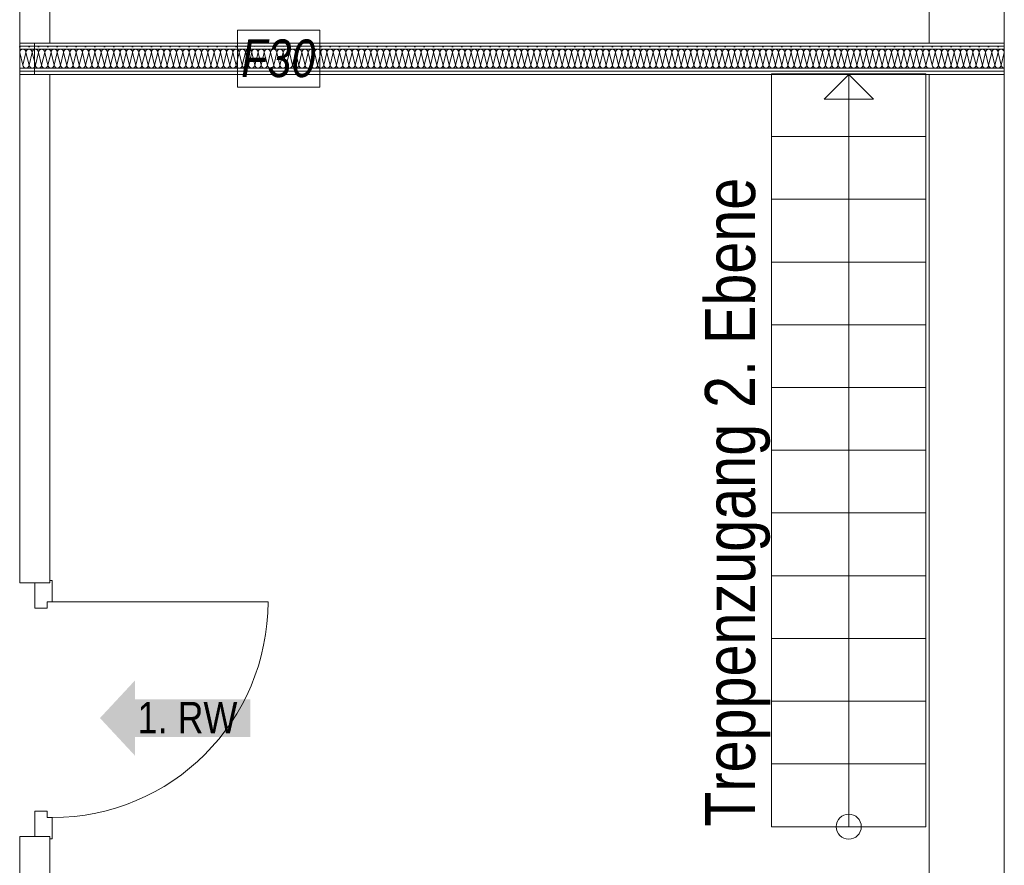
# Model space of a CAD drawing. Header units: metres. Extents: x -89 to 754, y -195 to 69.
# Tile 178 of 256: x 17.89 to 21.81, y 8.74 to 12.11. Entities that reach past the tile are written whole.
import ezdxf

# ---------------------------------------------------------------- set-up
doc = ezdxf.new("R2010")
doc.units = ezdxf.units.M
doc.header["$MEASUREMENT"] = 0
for name, color, linetype in [('00 Schraffuren', 7, 'Continuous'), ('10 Wand außen', 7, 'Continuous'), ('95 Ausführungsplanung Beschriftung', 7, 'Continuous'), ('97 Brandschutz', 7, 'Continuous'), ('Neubau_00 Schraffuren', 7, 'Continuous'), ('Neubau_10 Wand außen', 7, 'Continuous')]:
    doc.layers.add(name, color=color, linetype=linetype)
doc.styles.add('ERSTELLTER_STIL_3', font='ARIALN.TTF')
doc.styles.add('ERSTELLTER_STIL_6', font='ARIALN.TTF')
pattern_1 = [(0, (0, 0), (0, 0.0375), [0, -0.0375])]

# ---------------------------------------------------------------- blocks, each defined once
blk = doc.blocks.new('Blockrahmentür 1-Fl 27_7')
at = {"layer": '10 Wand außen', "color": 7, "linetype": 'Continuous', "lineweight": 13}
for p, q in [((0.43, 0.06), (0.43, 0.92)), ((-0.43, 0.06), (-0.515, 0.06)), ((-0.515, 0.06), (-0.515, 0.05)), ((-0.515, 0.05), (-0.505, 0.05)), ((-0.505, 0.05), (-0.505, -0.01)), ((-0.43, 0.04), (-0.43, 0.06)), ((-0.405, 0.04), (-0.43, 0.04)), ((-0.405, -0.01), (-0.405, 0.04)), ((0.405, -0.01), (0.405, 0.04)), ((0.405, 0.04), (0.43, 0.04)), ((0.43, 0.04), (0.43, 0.06)), ((0.43, 0.06), (0.515, 0.06)), ((0.515, 0.05), (0.505, 0.05)), ((0.505, 0.05), (0.505, -0.01)), ((0.515, 0.06), (0.515, 0.05)), ((-0.505, -0.01), (-0.405, -0.01)), ((0.505, -0.01), (0.405, -0.01))]:
    blk.add_line(p, q, dxfattribs=at)
at = {"layer": '10 Wand außen', "color": 7, "linetype": 'Continuous', "lineweight": 9}
for p, q in [((-0.505, 0), (-0.505, 0.05)), ((0.505, 0), (0.505, 0.05)), ((-0.505, -0.07), (-0.505, 0)), ((-0.505, -0.07), (-0.505, 0)), ((0.505, -0.07), (0.505, 0)), ((0.505, -0.07), (0.505, 0))]:
    blk.add_line(p, q, dxfattribs=at)
blk.add_arc((0.43, 0.06), 0.86, 90, 180, dxfattribs=at)
blk = doc.blocks.new('*X175')
at = {"layer": 'Neubau_10 Wand außen', "color": 8, "linetype": 'Continuous', "lineweight": 9}
for p, q in [((21.5125, 11.9771), (21.5125, 11.9771)), ((21.525, 11.9271), (21.5125, 11.9771)), ((21.525, 11.9271), (21.5375, 11.9771)), ((21.55, 11.9271), (21.5375, 11.9771)), ((21.55, 11.9271), (21.5625, 11.9771)), ((21.575, 11.9271), (21.5625, 11.9771)), ((21.575, 11.9271), (21.5875, 11.9771)), ((21.6, 11.9271), (21.5875, 11.9771)), ((21.6, 11.9271), (21.6125, 11.9771)), ((21.625, 11.9271), (21.6125, 11.9771)), ((21.625, 11.9271), (21.6375, 11.9771)), ((21.65, 11.9271), (21.6375, 11.9771)), ((21.65, 11.9271), (21.6625, 11.9771)), ((21.675, 11.9271), (21.6625, 11.9771)), ((21.675, 11.9271), (21.6875, 11.9771)), ((21.7, 11.9271), (21.6875, 11.9771)), ((21.7, 11.9271), (21.7125, 11.9771)), ((21.725, 11.9271), (21.7125, 11.9771)), ((21.725, 11.9271), (21.7375, 11.9771)), ((21.75, 11.9271), (21.7375, 11.9771)), ((21.75, 11.9271), (21.7625, 11.9771)), ((21.775, 11.9271), (21.7625, 11.9771)), ((21.775, 11.9271), (21.7875, 11.9771)), ((21.8, 11.9271), (21.7875, 11.9771)), ((21.8, 11.9271), (21.8125, 11.9771))]:
    blk.add_line(p, q, dxfattribs=at)
for centre, start, end in [((21.525, 11.9771), 90, 180), ((21.5125, 12.0021), 269.9261, 270), ((21.5, 11.9771), 0, 2.9113), ((21.525, 11.9771), 0, 90), ((21.55, 11.9771), 90, 180), ((21.55, 11.9771), 0, 90), ((21.575, 11.9771), 90, 180), ((21.575, 11.9771), 0, 90), ((21.6, 11.9771), 90, 180), ((21.6, 11.9771), 0, 90), ((21.625, 11.9771), 90, 180), ((21.625, 11.9771), 0, 90), ((21.65, 11.9771), 90, 180), ((21.65, 11.9771), 0, 90), ((21.675, 11.9771), 90, 180), ((21.675, 11.9771), 0, 90), ((21.7, 11.9771), 90, 180), ((21.7, 11.9771), 0, 90), ((21.725, 11.9771), 90, 180), ((21.725, 11.9771), 0, 90), ((21.75, 11.9771), 90, 180), ((21.75, 11.9771), 0, 90), ((21.775, 11.9771), 90, 180), ((21.775, 11.9771), 0, 90), ((21.8, 11.9771), 90, 180), ((21.8, 11.9771), 2.9113, 90), ((21.8125, 12.0021), 269.9261, 270), ((21.5125, 11.9271), 269.9261, 270), ((21.5375, 11.9271), 180, 270), ((21.5375, 11.9271), 270, 0), ((21.5625, 11.9271), 180, 270), ((21.5625, 11.9271), 270, 0), ((21.5875, 11.9271), 180, 270), ((21.5875, 11.9271), 270, 0), ((21.6125, 11.9271), 180, 270), ((21.6125, 11.9271), 270, 0), ((21.6375, 11.9271), 180, 270), ((21.6375, 11.9271), 270, 0), ((21.6625, 11.9271), 180, 270), ((21.6625, 11.9271), 270, 0), ((21.6875, 11.9271), 180, 270), ((21.6875, 11.9271), 270, 0), ((21.7125, 11.9271), 180, 270), ((21.7125, 11.9271), 270, 0), ((21.7375, 11.9271), 180, 270), ((21.7375, 11.9271), 270, 0), ((21.7625, 11.9271), 180, 270), ((21.7625, 11.9271), 270, 0), ((21.7875, 11.9271), 180, 270), ((21.7875, 11.9271), 270, 0), ((21.8125, 11.9271), 180, 269.9261)]:
    blk.add_arc(centre, 0.0125, start, end, dxfattribs=at)
blk = doc.blocks.new('*X176')
at = {"layer": 'Neubau_10 Wand außen', "color": 8, "linetype": 'Continuous', "lineweight": 9}
for p, q in [((17.8875, 11.9771), (17.8875, 11.9771)), ((17.9, 11.9271), (17.8875, 11.9771)), ((17.9, 11.9271), (17.9125, 11.9771)), ((17.925, 11.9271), (17.9125, 11.9771)), ((17.925, 11.9271), (17.9375, 11.9771)), ((17.95, 11.9271), (17.9375, 11.9771)), ((17.95, 11.9271), (17.9625, 11.9771)), ((17.975, 11.9271), (17.9625, 11.9771)), ((17.975, 11.9271), (17.9875, 11.9771)), ((18, 11.9271), (17.9875, 11.9771)), ((18, 11.9271), (18.0075, 11.9571))]:
    blk.add_line(p, q, dxfattribs=at)
for centre, start, end in [((17.9, 11.9771), 90, 180), ((17.8875, 12.0021), 269.9261, 270), ((17.875, 11.9771), 0, 2.9113), ((17.9, 11.9771), 0, 90), ((17.925, 11.9771), 90, 180), ((17.925, 11.9771), 0, 90), ((17.95, 11.9771), 90, 180), ((17.95, 11.9771), 0, 90), ((17.975, 11.9771), 90, 180), ((17.975, 11.9771), 0, 90), ((18, 11.9771), 90, 180), ((18, 11.9771), 53.2225, 90), ((17.8875, 11.9271), 269.9261, 270), ((17.9125, 11.9271), 180, 270), ((17.9125, 11.9271), 270, 0), ((17.9375, 11.9271), 180, 270), ((17.9375, 11.9271), 270, 0), ((17.9625, 11.9271), 180, 270), ((17.9625, 11.9271), 270, 0), ((17.9875, 11.9271), 180, 270), ((17.9875, 11.9271), 270, 0), ((18.0125, 11.9271), 180, 246.3411)]:
    blk.add_arc(centre, 0.0125, start, end, dxfattribs=at)
blk = doc.blocks.new('*X177')
at = {"layer": 'Neubau_10 Wand außen', "color": 8, "linetype": 'Continuous', "lineweight": 9}
for p, q in [((17.95, 11.9271), (17.9625, 11.9771)), ((17.975, 11.9271), (17.9625, 11.9771)), ((17.975, 11.9271), (17.9875, 11.9771)), ((18, 11.9271), (17.9875, 11.9771)), ((18, 11.9271), (18.0125, 11.9771)), ((18.025, 11.9271), (18.0125, 11.9771)), ((18.025, 11.9271), (18.0375, 11.9771)), ((18.05, 11.9271), (18.0375, 11.9771)), ((18.05, 11.9271), (18.0625, 11.9771)), ((18.075, 11.9271), (18.0625, 11.9771)), ((18.075, 11.9271), (18.0875, 11.9771)), ((18.1, 11.9271), (18.0875, 11.9771)), ((18.1, 11.9271), (18.1125, 11.9771)), ((18.125, 11.9271), (18.1125, 11.9771)), ((18.125, 11.9271), (18.1375, 11.9771)), ((18.15, 11.9271), (18.1375, 11.9771)), ((18.15, 11.9271), (18.1625, 11.9771)), ((18.175, 11.9271), (18.1625, 11.9771)), ((18.175, 11.9271), (18.1875, 11.9771)), ((18.2, 11.9271), (18.1875, 11.9771)), ((18.2, 11.9271), (18.2125, 11.9771)), ((18.225, 11.9271), (18.2125, 11.9771)), ((18.225, 11.9271), (18.2375, 11.9771)), ((18.25, 11.9271), (18.2375, 11.9771)), ((18.25, 11.9271), (18.2625, 11.9771)), ((18.275, 11.9271), (18.2625, 11.9771)), ((18.275, 11.9271), (18.2875, 11.9771)), ((18.3, 11.9271), (18.2875, 11.9771)), ((18.3, 11.9271), (18.3125, 11.9771)), ((18.325, 11.9271), (18.3125, 11.9771)), ((18.325, 11.9271), (18.3375, 11.9771)), ((18.35, 11.9271), (18.3375, 11.9771)), ((18.35, 11.9271), (18.3625, 11.9771)), ((18.375, 11.9271), (18.3625, 11.9771)), ((18.375, 11.9271), (18.3875, 11.9771)), ((18.4, 11.9271), (18.3875, 11.9771)), ((18.4, 11.9271), (18.4125, 11.9771)), ((18.425, 11.9271), (18.4125, 11.9771)), ((18.425, 11.9271), (18.4375, 11.9771)), ((18.45, 11.9271), (18.4375, 11.9771)), ((18.45, 11.9271), (18.4625, 11.9771)), ((18.475, 11.9271), (18.4625, 11.9771)), ((18.475, 11.9271), (18.4875, 11.9771)), ((18.5, 11.9271), (18.4875, 11.9771)), ((18.5, 11.9271), (18.5125, 11.9771)), ((18.525, 11.9271), (18.5125, 11.9771)), ((18.525, 11.9271), (18.5375, 11.9771)), ((18.55, 11.9271), (18.5375, 11.9771)), ((18.55, 11.9271), (18.5625, 11.9771)), ((18.575, 11.9271), (18.5625, 11.9771)), ((18.575, 11.9271), (18.5875, 11.9771)), ((18.6, 11.9271), (18.5875, 11.9771)), ((18.6, 11.9271), (18.6125, 11.9771)), ((18.625, 11.9271), (18.6125, 11.9771)), ((18.625, 11.9271), (18.6375, 11.9771)), ((18.65, 11.9271), (18.6375, 11.9771)), ((18.65, 11.9271), (18.6625, 11.9771)), ((18.675, 11.9271), (18.6625, 11.9771)), ((18.675, 11.9271), (18.6875, 11.9771)), ((18.7, 11.9271), (18.6875, 11.9771)), ((18.7, 11.9271), (18.7125, 11.9771)), ((18.725, 11.9271), (18.7125, 11.9771)), ((18.725, 11.9271), (18.7375, 11.9771)), ((18.75, 11.9271), (18.7375, 11.9771)), ((18.75, 11.9271), (18.7625, 11.9771)), ((18.775, 11.9271), (18.7625, 11.9771)), ((18.775, 11.9271), (18.7875, 11.9771)), ((18.8, 11.9271), (18.7875, 11.9771)), ((18.8, 11.9271), (18.8125, 11.9771)), ((18.825, 11.9271), (18.8125, 11.9771)), ((18.825, 11.9271), (18.8375, 11.9771)), ((18.85, 11.9271), (18.8375, 11.9771)), ((18.85, 11.9271), (18.8625, 11.9771)), ((18.875, 11.9271), (18.8625, 11.9771)), ((18.875, 11.9271), (18.8875, 11.9771)), ((18.9, 11.9271), (18.8875, 11.9771)), ((18.9, 11.9271), (18.9125, 11.9771)), ((18.925, 11.9271), (18.9125, 11.9771)), ((18.925, 11.9271), (18.9375, 11.9771)), ((18.95, 11.9271), (18.9375, 11.9771)), ((18.95, 11.9271), (18.9625, 11.9771)), ((18.975, 11.9271), (18.9625, 11.9771)), ((18.975, 11.9271), (18.9875, 11.9771)), ((19, 11.9271), (18.9875, 11.9771)), ((19, 11.9271), (19.0125, 11.9771)), ((19.025, 11.9271), (19.0125, 11.9771)), ((19.025, 11.9271), (19.0375, 11.9771)), ((19.05, 11.9271), (19.0375, 11.9771)), ((19.05, 11.9271), (19.0625, 11.9771)), ((19.075, 11.9271), (19.0625, 11.9771)), ((19.075, 11.9271), (19.0875, 11.9771)), ((19.1, 11.9271), (19.0875, 11.9771)), ((19.1, 11.9271), (19.1125, 11.9771)), ((19.125, 11.9271), (19.1125, 11.9771)), ((19.125, 11.9271), (19.1375, 11.9771)), ((19.15, 11.9271), (19.1375, 11.9771)), ((19.15, 11.9271), (19.1625, 11.9771)), ((19.175, 11.9271), (19.1625, 11.9771)), ((19.175, 11.9271), (19.1875, 11.9771)), ((19.2, 11.9271), (19.1875, 11.9771)), ((19.2, 11.9271), (19.2125, 11.9771)), ((19.225, 11.9271), (19.2125, 11.9771)), ((19.225, 11.9271), (19.2375, 11.9771)), ((19.25, 11.9271), (19.2375, 11.9771)), ((19.25, 11.9271), (19.2625, 11.9771)), ((19.275, 11.9271), (19.2625, 11.9771)), ((19.275, 11.9271), (19.2875, 11.9771)), ((19.3, 11.9271), (19.2875, 11.9771)), ((19.3, 11.9271), (19.3125, 11.9771)), ((19.325, 11.9271), (19.3125, 11.9771)), ((19.325, 11.9271), (19.3375, 11.9771)), ((19.35, 11.9271), (19.3375, 11.9771)), ((19.35, 11.9271), (19.3625, 11.9771)), ((19.375, 11.9271), (19.3625, 11.9771)), ((19.375, 11.9271), (19.3875, 11.9771)), ((19.4, 11.9271), (19.3875, 11.9771)), ((19.4, 11.9271), (19.4125, 11.9771)), ((19.425, 11.9271), (19.4125, 11.9771)), ((19.425, 11.9271), (19.4375, 11.9771)), ((19.45, 11.9271), (19.4375, 11.9771)), ((19.45, 11.9271), (19.4625, 11.9771)), ((19.475, 11.9271), (19.4625, 11.9771)), ((19.475, 11.9271), (19.4875, 11.9771)), ((19.5, 11.9271), (19.4875, 11.9771)), ((19.5, 11.9271), (19.5125, 11.9771)), ((19.525, 11.9271), (19.5125, 11.9771)), ((19.525, 11.9271), (19.5375, 11.9771)), ((19.55, 11.9271), (19.5375, 11.9771)), ((19.55, 11.9271), (19.5625, 11.9771)), ((19.575, 11.9271), (19.5625, 11.9771)), ((19.575, 11.9271), (19.5875, 11.9771)), ((19.6, 11.9271), (19.5875, 11.9771)), ((19.6, 11.9271), (19.6125, 11.9771)), ((19.625, 11.9271), (19.6125, 11.9771)), ((19.625, 11.9271), (19.6375, 11.9771)), ((19.65, 11.9271), (19.6375, 11.9771)), ((19.65, 11.9271), (19.6625, 11.9771)), ((19.675, 11.9271), (19.6625, 11.9771)), ((19.675, 11.9271), (19.6875, 11.9771)), ((19.7, 11.9271), (19.6875, 11.9771)), ((19.7, 11.9271), (19.7125, 11.9771)), ((19.725, 11.9271), (19.7125, 11.9771)), ((19.725, 11.9271), (19.7375, 11.9771)), ((19.75, 11.9271), (19.7375, 11.9771)), ((19.75, 11.9271), (19.7625, 11.9771)), ((19.775, 11.9271), (19.7625, 11.9771)), ((19.775, 11.9271), (19.7875, 11.9771)), ((19.8, 11.9271), (19.7875, 11.9771)), ((19.8, 11.9271), (19.8125, 11.9771)), ((19.825, 11.9271), (19.8125, 11.9771)), ((19.825, 11.9271), (19.8375, 11.9771)), ((19.85, 11.9271), (19.8375, 11.9771)), ((19.85, 11.9271), (19.8625, 11.9771)), ((19.875, 11.9271), (19.8625, 11.9771)), ((19.875, 11.9271), (19.8875, 11.9771)), ((19.9, 11.9271), (19.8875, 11.9771)), ((19.9, 11.9271), (19.9125, 11.9771)), ((19.925, 11.9271), (19.9125, 11.9771)), ((19.925, 11.9271), (19.9375, 11.9771)), ((19.95, 11.9271), (19.9375, 11.9771)), ((19.95, 11.9271), (19.9625, 11.9771)), ((19.975, 11.9271), (19.9625, 11.9771)), ((19.975, 11.9271), (19.9875, 11.9771)), ((20, 11.9271), (19.9875, 11.9771)), ((20, 11.9271), (20.0125, 11.9771)), ((20.025, 11.9271), (20.0125, 11.9771)), ((20.025, 11.9271), (20.0375, 11.9771)), ((20.05, 11.9271), (20.0375, 11.9771)), ((20.05, 11.9271), (20.0625, 11.9771)), ((20.075, 11.9271), (20.0625, 11.9771)), ((20.075, 11.9271), (20.0875, 11.9771)), ((20.1, 11.9271), (20.0875, 11.9771)), ((20.1, 11.9271), (20.1125, 11.9771)), ((20.125, 11.9271), (20.1125, 11.9771)), ((20.125, 11.9271), (20.1375, 11.9771)), ((20.15, 11.9271), (20.1375, 11.9771)), ((20.15, 11.9271), (20.1625, 11.9771)), ((20.175, 11.9271), (20.1625, 11.9771)), ((20.175, 11.9271), (20.1875, 11.9771)), ((20.2, 11.9271), (20.1875, 11.9771)), ((20.2, 11.9271), (20.2125, 11.9771)), ((20.225, 11.9271), (20.2125, 11.9771)), ((20.225, 11.9271), (20.2375, 11.9771)), ((20.25, 11.9271), (20.2375, 11.9771)), ((20.25, 11.9271), (20.2625, 11.9771)), ((20.275, 11.9271), (20.2625, 11.9771)), ((20.275, 11.9271), (20.2875, 11.9771)), ((20.3, 11.9271), (20.2875, 11.9771)), ((20.3, 11.9271), (20.3125, 11.9771)), ((20.325, 11.9271), (20.3125, 11.9771)), ((20.325, 11.9271), (20.3375, 11.9771)), ((20.35, 11.9271), (20.3375, 11.9771)), ((20.35, 11.9271), (20.3625, 11.9771)), ((20.375, 11.9271), (20.3625, 11.9771)), ((20.375, 11.9271), (20.3875, 11.9771)), ((20.4, 11.9271), (20.3875, 11.9771)), ((20.4, 11.9271), (20.4125, 11.9771)), ((20.425, 11.9271), (20.4125, 11.9771)), ((20.425, 11.9271), (20.4375, 11.9771)), ((20.45, 11.9271), (20.4375, 11.9771)), ((20.45, 11.9271), (20.4625, 11.9771)), ((20.475, 11.9271), (20.4625, 11.9771)), ((20.475, 11.9271), (20.4875, 11.9771)), ((20.5, 11.9271), (20.4875, 11.9771)), ((20.5, 11.9271), (20.5125, 11.9771)), ((20.525, 11.9271), (20.5125, 11.9771)), ((20.525, 11.9271), (20.5375, 11.9771)), ((20.55, 11.9271), (20.5375, 11.9771)), ((20.55, 11.9271), (20.5625, 11.9771)), ((20.575, 11.9271), (20.5625, 11.9771)), ((20.575, 11.9271), (20.5875, 11.9771)), ((20.6, 11.9271), (20.5875, 11.9771)), ((20.6, 11.9271), (20.6125, 11.9771)), ((20.625, 11.9271), (20.6125, 11.9771)), ((20.625, 11.9271), (20.6375, 11.9771)), ((20.65, 11.9271), (20.6375, 11.9771)), ((20.65, 11.9271), (20.6625, 11.9771)), ((20.675, 11.9271), (20.6625, 11.9771)), ((20.675, 11.9271), (20.6875, 11.9771)), ((20.7, 11.9271), (20.6875, 11.9771)), ((20.7, 11.9271), (20.7125, 11.9771)), ((20.725, 11.9271), (20.7125, 11.9771)), ((20.725, 11.9271), (20.7375, 11.9771)), ((20.75, 11.9271), (20.7375, 11.9771)), ((20.75, 11.9271), (20.7625, 11.9771)), ((20.775, 11.9271), (20.7625, 11.9771)), ((20.775, 11.9271), (20.7875, 11.9771)), ((20.8, 11.9271), (20.7875, 11.9771)), ((20.8, 11.9271), (20.8125, 11.9771)), ((20.825, 11.9271), (20.8125, 11.9771)), ((20.825, 11.9271), (20.8375, 11.9771)), ((20.85, 11.9271), (20.8375, 11.9771)), ((20.85, 11.9271), (20.8625, 11.9771)), ((20.875, 11.9271), (20.8625, 11.9771)), ((20.875, 11.9271), (20.8875, 11.9771)), ((20.9, 11.9271), (20.8875, 11.9771)), ((20.9, 11.9271), (20.9125, 11.9771)), ((20.925, 11.9271), (20.9125, 11.9771)), ((20.925, 11.9271), (20.9375, 11.9771)), ((20.95, 11.9271), (20.9375, 11.9771)), ((20.95, 11.9271), (20.9625, 11.9771)), ((20.975, 11.9271), (20.9625, 11.9771)), ((20.975, 11.9271), (20.9875, 11.9771)), ((21, 11.9271), (20.9875, 11.9771)), ((21, 11.9271), (21.0125, 11.9771)), ((21.025, 11.9271), (21.0125, 11.9771)), ((21.025, 11.9271), (21.0375, 11.9771)), ((21.05, 11.9271), (21.0375, 11.9771)), ((21.05, 11.9271), (21.0625, 11.9771)), ((21.075, 11.9271), (21.0625, 11.9771)), ((21.075, 11.9271), (21.0875, 11.9771)), ((21.1, 11.9271), (21.0875, 11.9771)), ((21.1, 11.9271), (21.1125, 11.9771)), ((21.125, 11.9271), (21.1125, 11.9771)), ((21.125, 11.9271), (21.1375, 11.9771)), ((21.15, 11.9271), (21.1375, 11.9771)), ((21.15, 11.9271), (21.1625, 11.9771)), ((21.175, 11.9271), (21.1625, 11.9771)), ((21.175, 11.9271), (21.1875, 11.9771)), ((21.2, 11.9271), (21.1875, 11.9771)), ((21.2, 11.9271), (21.2125, 11.9771)), ((21.225, 11.9271), (21.2125, 11.9771)), ((21.225, 11.9271), (21.2375, 11.9771)), ((21.25, 11.9271), (21.2375, 11.9771)), ((21.25, 11.9271), (21.2625, 11.9771)), ((21.275, 11.9271), (21.2625, 11.9771)), ((21.275, 11.9271), (21.2875, 11.9771)), ((21.3, 11.9271), (21.2875, 11.9771)), ((21.3, 11.9271), (21.3125, 11.9771)), ((21.325, 11.9271), (21.3125, 11.9771)), ((21.325, 11.9271), (21.3375, 11.9771)), ((21.35, 11.9271), (21.3375, 11.9771)), ((21.35, 11.9271), (21.3625, 11.9771)), ((21.375, 11.9271), (21.3625, 11.9771)), ((21.375, 11.9271), (21.3875, 11.9771)), ((21.4, 11.9271), (21.3875, 11.9771)), ((21.4, 11.9271), (21.4125, 11.9771)), ((21.425, 11.9271), (21.4125, 11.9771)), ((21.425, 11.9271), (21.4375, 11.9771)), ((21.45, 11.9271), (21.4375, 11.9771)), ((21.45, 11.9271), (21.4625, 11.9771)), ((21.475, 11.9271), (21.4625, 11.9771)), ((21.475, 11.9271), (21.4875, 11.9771)), ((21.5, 11.9271), (21.4875, 11.9771)), ((21.5, 11.9271), (21.5125, 11.9771)), ((17.95, 11.9271), (17.9468, 11.9398))]:
    blk.add_line(p, q, dxfattribs=at)
for centre, start, end in [((17.95, 11.9771), 90, 104.6881), ((17.95, 11.9771), 0, 90), ((17.975, 11.9771), 90, 180), ((17.975, 11.9771), 0, 90), ((18, 11.9771), 90, 180), ((18, 11.9771), 0, 90), ((18.025, 11.9771), 90, 180), ((18.025, 11.9771), 0, 90), ((18.05, 11.9771), 90, 180), ((18.05, 11.9771), 0, 90), ((18.075, 11.9771), 90, 180), ((18.075, 11.9771), 0, 90), ((18.1, 11.9771), 90, 180), ((18.1, 11.9771), 0, 90), ((18.125, 11.9771), 90, 180), ((18.125, 11.9771), 0, 90), ((18.15, 11.9771), 90, 180), ((18.15, 11.9771), 0, 90), ((18.175, 11.9771), 90, 180), ((18.175, 11.9771), 0, 90), ((18.2, 11.9771), 90, 180), ((18.2, 11.9771), 0, 90), ((18.225, 11.9771), 90, 180), ((18.225, 11.9771), 0, 90), ((18.25, 11.9771), 90, 180), ((18.25, 11.9771), 0, 90), ((18.275, 11.9771), 90, 180), ((18.275, 11.9771), 0, 90), ((18.3, 11.9771), 90, 180), ((18.3, 11.9771), 0, 90), ((18.325, 11.9771), 90, 180), ((18.325, 11.9771), 0, 90), ((18.35, 11.9771), 90, 180), ((18.35, 11.9771), 0, 90), ((18.375, 11.9771), 90, 180), ((18.375, 11.9771), 0, 90), ((18.4, 11.9771), 90, 180), ((18.4, 11.9771), 0, 90), ((18.425, 11.9771), 90, 180), ((18.425, 11.9771), 0, 90), ((18.45, 11.9771), 90, 180), ((18.45, 11.9771), 0, 90), ((18.475, 11.9771), 90, 180), ((18.475, 11.9771), 0, 90), ((18.5, 11.9771), 90, 180), ((18.5, 11.9771), 0, 90), ((18.525, 11.9771), 90, 180), ((18.525, 11.9771), 0, 90), ((18.55, 11.9771), 90, 180), ((18.55, 11.9771), 0, 90), ((18.575, 11.9771), 90, 180), ((18.575, 11.9771), 0, 90), ((18.6, 11.9771), 90, 180), ((18.6, 11.9771), 0, 90), ((18.625, 11.9771), 90, 180), ((18.625, 11.9771), 0, 90), ((18.65, 11.9771), 90, 180), ((18.65, 11.9771), 0, 90), ((18.675, 11.9771), 90, 180), ((18.675, 11.9771), 0, 90), ((18.7, 11.9771), 90, 180), ((18.7, 11.9771), 0, 90), ((18.725, 11.9771), 90, 180), ((18.725, 11.9771), 0, 90), ((18.75, 11.9771), 90, 180), ((18.75, 11.9771), 0, 90), ((18.775, 11.9771), 90, 180), ((18.775, 11.9771), 0, 90), ((18.8, 11.9771), 90, 180), ((18.8, 11.9771), 0, 90), ((18.825, 11.9771), 90, 180), ((18.825, 11.9771), 0, 90), ((18.85, 11.9771), 90, 180), ((18.85, 11.9771), 0, 90), ((18.875, 11.9771), 90, 180), ((18.875, 11.9771), 0, 90), ((18.9, 11.9771), 90, 180), ((18.9, 11.9771), 0, 90), ((18.925, 11.9771), 90, 180), ((18.925, 11.9771), 0, 90), ((18.95, 11.9771), 90, 180), ((18.95, 11.9771), 0, 90), ((18.975, 11.9771), 90, 180), ((18.975, 11.9771), 0, 90), ((19, 11.9771), 90, 180), ((19, 11.9771), 0, 90), ((19.025, 11.9771), 90, 180), ((19.025, 11.9771), 0, 90), ((19.05, 11.9771), 90, 180), ((19.05, 11.9771), 0, 90), ((19.075, 11.9771), 90, 180), ((19.075, 11.9771), 0, 90), ((19.1, 11.9771), 90, 180), ((19.1, 11.9771), 0, 90), ((19.125, 11.9771), 90, 180), ((19.125, 11.9771), 0, 90), ((19.15, 11.9771), 90, 180), ((19.15, 11.9771), 0, 90), ((19.175, 11.9771), 90, 180), ((19.175, 11.9771), 0, 90), ((19.2, 11.9771), 90, 180), ((19.2, 11.9771), 0, 90), ((19.225, 11.9771), 90, 180), ((19.225, 11.9771), 0, 90), ((19.25, 11.9771), 90, 180), ((19.25, 11.9771), 0, 90), ((19.275, 11.9771), 90, 180), ((19.275, 11.9771), 0, 90), ((19.3, 11.9771), 90, 180), ((19.3, 11.9771), 0, 90), ((19.325, 11.9771), 90, 180), ((19.325, 11.9771), 0, 90), ((19.35, 11.9771), 90, 180), ((19.35, 11.9771), 0, 90), ((19.375, 11.9771), 90, 180), ((19.375, 11.9771), 0, 90), ((19.4, 11.9771), 90, 180), ((19.4, 11.9771), 0, 90), ((19.425, 11.9771), 90, 180), ((19.425, 11.9771), 0, 90), ((19.45, 11.9771), 90, 180), ((19.45, 11.9771), 0, 90), ((19.475, 11.9771), 90, 180), ((19.475, 11.9771), 0, 90), ((19.5, 11.9771), 90, 180), ((19.5, 11.9771), 0, 90), ((19.525, 11.9771), 90, 180), ((19.525, 11.9771), 0, 90), ((19.55, 11.9771), 90, 180), ((19.55, 11.9771), 0, 90), ((19.575, 11.9771), 90, 180), ((19.575, 11.9771), 0, 90), ((19.6, 11.9771), 90, 180), ((19.6, 11.9771), 0, 90), ((19.625, 11.9771), 90, 180), ((19.625, 11.9771), 0, 90), ((19.65, 11.9771), 90, 180), ((19.65, 11.9771), 0, 90), ((19.675, 11.9771), 90, 180), ((19.675, 11.9771), 0, 90), ((19.7, 11.9771), 90, 180), ((19.7, 11.9771), 0, 90), ((19.725, 11.9771), 90, 180), ((19.725, 11.9771), 0, 90), ((19.75, 11.9771), 90, 180), ((19.75, 11.9771), 0, 90), ((19.775, 11.9771), 90, 180), ((19.775, 11.9771), 0, 90), ((19.8, 11.9771), 90, 180), ((19.8, 11.9771), 0, 90), ((19.825, 11.9771), 90, 180), ((19.825, 11.9771), 0, 90), ((19.85, 11.9771), 90, 180), ((19.85, 11.9771), 0, 90), ((19.875, 11.9771), 90, 180), ((19.875, 11.9771), 0, 90), ((19.9, 11.9771), 90, 180), ((19.9, 11.9771), 0, 90), ((19.925, 11.9771), 90, 180), ((19.925, 11.9771), 0, 90), ((19.95, 11.9771), 90, 180), ((19.95, 11.9771), 0, 90), ((19.975, 11.9771), 90, 180), ((19.975, 11.9771), 0, 90), ((20, 11.9771), 90, 180), ((20, 11.9771), 0, 90), ((20.025, 11.9771), 90, 180), ((20.025, 11.9771), 0, 90), ((20.05, 11.9771), 90, 180), ((20.05, 11.9771), 0, 90), ((20.075, 11.9771), 90, 180), ((20.075, 11.9771), 0, 90), ((20.1, 11.9771), 90, 180), ((20.1, 11.9771), 0, 90), ((20.125, 11.9771), 90, 180), ((20.125, 11.9771), 0, 90), ((20.15, 11.9771), 90, 180), ((20.15, 11.9771), 0, 90), ((20.175, 11.9771), 90, 180), ((20.175, 11.9771), 0, 90), ((20.2, 11.9771), 90, 180), ((20.2, 11.9771), 0, 90), ((20.225, 11.9771), 90, 180), ((20.225, 11.9771), 0, 90), ((20.25, 11.9771), 90, 180), ((20.25, 11.9771), 0, 90), ((20.275, 11.9771), 90, 180), ((20.275, 11.9771), 0, 90), ((20.3, 11.9771), 90, 180), ((20.3, 11.9771), 0, 90), ((20.325, 11.9771), 90, 180), ((20.325, 11.9771), 0, 90), ((20.35, 11.9771), 90, 180), ((20.35, 11.9771), 0, 90), ((20.375, 11.9771), 90, 180), ((20.375, 11.9771), 0, 90), ((20.4, 11.9771), 90, 180), ((20.4, 11.9771), 0, 90), ((20.425, 11.9771), 90, 180), ((20.425, 11.9771), 0, 90), ((20.45, 11.9771), 90, 180), ((20.45, 11.9771), 0, 90), ((20.475, 11.9771), 90, 180), ((20.475, 11.9771), 0, 90), ((20.5, 11.9771), 90, 180), ((20.5, 11.9771), 0, 90), ((20.525, 11.9771), 90, 180), ((20.525, 11.9771), 0, 90), ((20.55, 11.9771), 90, 180), ((20.55, 11.9771), 0, 90), ((20.575, 11.9771), 90, 180), ((20.575, 11.9771), 0, 90), ((20.6, 11.9771), 90, 180), ((20.6, 11.9771), 0, 90), ((20.625, 11.9771), 90, 180), ((20.625, 11.9771), 0, 90), ((20.65, 11.9771), 90, 180), ((20.65, 11.9771), 0, 90), ((20.675, 11.9771), 90, 180), ((20.675, 11.9771), 0, 90), ((20.7, 11.9771), 90, 180), ((20.7, 11.9771), 0, 90), ((20.725, 11.9771), 90, 180), ((20.725, 11.9771), 0, 90), ((20.75, 11.9771), 90, 180), ((20.75, 11.9771), 0, 90), ((20.775, 11.9771), 90, 180), ((20.775, 11.9771), 0, 90), ((20.8, 11.9771), 90, 180), ((20.8, 11.9771), 0, 90), ((20.825, 11.9771), 90, 180), ((20.825, 11.9771), 0, 90), ((20.85, 11.9771), 90, 180), ((20.85, 11.9771), 0, 90), ((20.875, 11.9771), 90, 180), ((20.875, 11.9771), 0, 90), ((20.9, 11.9771), 90, 180), ((20.9, 11.9771), 0, 90), ((20.925, 11.9771), 90, 180), ((20.925, 11.9771), 0, 90), ((20.95, 11.9771), 90, 180), ((20.95, 11.9771), 0, 90), ((20.975, 11.9771), 90, 180), ((20.975, 11.9771), 0, 90), ((21, 11.9771), 90, 180), ((21, 11.9771), 0, 90), ((21.025, 11.9771), 90, 180), ((21.025, 11.9771), 0, 90), ((21.05, 11.9771), 90, 180), ((21.05, 11.9771), 0, 90), ((21.075, 11.9771), 90, 180), ((21.075, 11.9771), 0, 90), ((21.1, 11.9771), 90, 180), ((21.1, 11.9771), 0, 90), ((21.125, 11.9771), 90, 180), ((21.125, 11.9771), 0, 90), ((21.15, 11.9771), 90, 180), ((21.15, 11.9771), 0, 90), ((21.175, 11.9771), 90, 180), ((21.175, 11.9771), 0, 90), ((21.2, 11.9771), 90, 180), ((21.2, 11.9771), 0, 90), ((21.225, 11.9771), 90, 180), ((21.225, 11.9771), 0, 90), ((21.25, 11.9771), 90, 180), ((21.25, 11.9771), 0, 90), ((21.275, 11.9771), 90, 180), ((21.275, 11.9771), 0, 90), ((21.3, 11.9771), 90, 180), ((21.3, 11.9771), 0, 90), ((21.325, 11.9771), 90, 180), ((21.325, 11.9771), 0, 90), ((21.35, 11.9771), 90, 180), ((21.35, 11.9771), 0, 90), ((21.375, 11.9771), 90, 180), ((21.375, 11.9771), 0, 90), ((21.4, 11.9771), 90, 180), ((21.4, 11.9771), 0, 90), ((21.425, 11.9771), 90, 180), ((21.425, 11.9771), 0, 90), ((21.45, 11.9771), 90, 180), ((21.45, 11.9771), 0, 90), ((21.475, 11.9771), 90, 180), ((21.475, 11.9771), 0, 90), ((21.5, 11.9771), 90, 180), ((21.5, 11.9771), 2.9113, 90), ((21.5125, 12.0021), 269.9261, 270), ((17.9375, 11.9271), 318.2832, 0), ((17.9625, 11.9271), 180, 270), ((17.9625, 11.9271), 270, 0), ((17.9875, 11.9271), 180, 270), ((17.9875, 11.9271), 270, 0), ((18.0125, 11.9271), 180, 270), ((18.0125, 11.9271), 270, 0), ((18.0375, 11.9271), 180, 270), ((18.0375, 11.9271), 270, 0), ((18.0625, 11.9271), 180, 270), ((18.0625, 11.9271), 270, 0), ((18.0875, 11.9271), 180, 270), ((18.0875, 11.9271), 270, 0), ((18.1125, 11.9271), 180, 270), ((18.1125, 11.9271), 270, 0), ((18.1375, 11.9271), 180, 270), ((18.1375, 11.9271), 270, 0), ((18.1625, 11.9271), 180, 270), ((18.1625, 11.9271), 270, 0), ((18.1875, 11.9271), 180, 270), ((18.1875, 11.9271), 270, 0), ((18.2125, 11.9271), 180, 270), ((18.2125, 11.9271), 270, 0), ((18.2375, 11.9271), 180, 270), ((18.2375, 11.9271), 270, 0), ((18.2625, 11.9271), 180, 270), ((18.2625, 11.9271), 270, 0), ((18.2875, 11.9271), 180, 270), ((18.2875, 11.9271), 270, 0), ((18.3125, 11.9271), 180, 270), ((18.3125, 11.9271), 270, 0), ((18.3375, 11.9271), 180, 270), ((18.3375, 11.9271), 270, 0), ((18.3625, 11.9271), 180, 270), ((18.3625, 11.9271), 270, 0), ((18.3875, 11.9271), 180, 270), ((18.3875, 11.9271), 270, 0), ((18.4125, 11.9271), 180, 270), ((18.4125, 11.9271), 270, 0), ((18.4375, 11.9271), 180, 270), ((18.4375, 11.9271), 270, 0), ((18.4625, 11.9271), 180, 270), ((18.4625, 11.9271), 270, 0), ((18.4875, 11.9271), 180, 270), ((18.4875, 11.9271), 270, 0), ((18.5125, 11.9271), 180, 270), ((18.5125, 11.9271), 270, 0), ((18.5375, 11.9271), 180, 270), ((18.5375, 11.9271), 270, 0), ((18.5625, 11.9271), 180, 270), ((18.5625, 11.9271), 270, 0), ((18.5875, 11.9271), 180, 270), ((18.5875, 11.9271), 270, 0), ((18.6125, 11.9271), 180, 270), ((18.6125, 11.9271), 270, 0), ((18.6375, 11.9271), 180, 270), ((18.6375, 11.9271), 270, 0), ((18.6625, 11.9271), 180, 270), ((18.6625, 11.9271), 270, 0), ((18.6875, 11.9271), 180, 270), ((18.6875, 11.9271), 270, 0), ((18.7125, 11.9271), 180, 270), ((18.7125, 11.9271), 270, 0), ((18.7375, 11.9271), 180, 270), ((18.7375, 11.9271), 270, 0), ((18.7625, 11.9271), 180, 270), ((18.7625, 11.9271), 270, 0), ((18.7875, 11.9271), 180, 270), ((18.7875, 11.9271), 270, 0), ((18.8125, 11.9271), 180, 270), ((18.8125, 11.9271), 270, 0), ((18.8375, 11.9271), 180, 270), ((18.8375, 11.9271), 270, 0), ((18.8625, 11.9271), 180, 270), ((18.8625, 11.9271), 270, 0), ((18.8875, 11.9271), 180, 270), ((18.8875, 11.9271), 270, 0), ((18.9125, 11.9271), 180, 270), ((18.9125, 11.9271), 270, 0), ((18.9375, 11.9271), 180, 270), ((18.9375, 11.9271), 270, 0), ((18.9625, 11.9271), 180, 270), ((18.9625, 11.9271), 270, 0), ((18.9875, 11.9271), 180, 270), ((18.9875, 11.9271), 270, 0), ((19.0125, 11.9271), 180, 270), ((19.0125, 11.9271), 270, 0), ((19.0375, 11.9271), 180, 270), ((19.0375, 11.9271), 270, 0), ((19.0625, 11.9271), 180, 270), ((19.0625, 11.9271), 270, 0), ((19.0875, 11.9271), 180, 270), ((19.0875, 11.9271), 270, 0), ((19.1125, 11.9271), 180, 270), ((19.1125, 11.9271), 270, 0), ((19.1375, 11.9271), 180, 270), ((19.1375, 11.9271), 270, 0), ((19.1625, 11.9271), 180, 270), ((19.1625, 11.9271), 270, 0), ((19.1875, 11.9271), 180, 270), ((19.1875, 11.9271), 270, 0), ((19.2125, 11.9271), 180, 270), ((19.2125, 11.9271), 270, 0), ((19.2375, 11.9271), 180, 270), ((19.2375, 11.9271), 270, 0), ((19.2625, 11.9271), 180, 270), ((19.2625, 11.9271), 270, 0), ((19.2875, 11.9271), 180, 270), ((19.2875, 11.9271), 270, 0), ((19.3125, 11.9271), 180, 270), ((19.3125, 11.9271), 270, 0), ((19.3375, 11.9271), 180, 270), ((19.3375, 11.9271), 270, 0), ((19.3625, 11.9271), 180, 270), ((19.3625, 11.9271), 270, 0), ((19.3875, 11.9271), 180, 270), ((19.3875, 11.9271), 270, 0), ((19.4125, 11.9271), 180, 270), ((19.4125, 11.9271), 270, 0), ((19.4375, 11.9271), 180, 270), ((19.4375, 11.9271), 270, 0), ((19.4625, 11.9271), 180, 270), ((19.4625, 11.9271), 270, 0), ((19.4875, 11.9271), 180, 270), ((19.4875, 11.9271), 270, 0), ((19.5125, 11.9271), 180, 270), ((19.5125, 11.9271), 270, 0), ((19.5375, 11.9271), 180, 270), ((19.5375, 11.9271), 270, 0), ((19.5625, 11.9271), 180, 270), ((19.5625, 11.9271), 270, 0), ((19.5875, 11.9271), 180, 270), ((19.5875, 11.9271), 270, 0), ((19.6125, 11.9271), 180, 270), ((19.6125, 11.9271), 270, 0), ((19.6375, 11.9271), 180, 270), ((19.6375, 11.9271), 270, 0), ((19.6625, 11.9271), 180, 270), ((19.6625, 11.9271), 270, 0), ((19.6875, 11.9271), 180, 270), ((19.6875, 11.9271), 270, 0), ((19.7125, 11.9271), 180, 270), ((19.7125, 11.9271), 270, 0), ((19.7375, 11.9271), 180, 270), ((19.7375, 11.9271), 270, 0), ((19.7625, 11.9271), 180, 270), ((19.7625, 11.9271), 270, 0), ((19.7875, 11.9271), 180, 270), ((19.7875, 11.9271), 270, 0), ((19.8125, 11.9271), 180, 270), ((19.8125, 11.9271), 270, 0), ((19.8375, 11.9271), 180, 270), ((19.8375, 11.9271), 270, 0), ((19.8625, 11.9271), 180, 270), ((19.8625, 11.9271), 270, 0), ((19.8875, 11.9271), 180, 270), ((19.8875, 11.9271), 270, 0), ((19.9125, 11.9271), 180, 270), ((19.9125, 11.9271), 270, 0), ((19.9375, 11.9271), 180, 270), ((19.9375, 11.9271), 270, 0), ((19.9625, 11.9271), 180, 270), ((19.9625, 11.9271), 270, 0), ((19.9875, 11.9271), 180, 270), ((19.9875, 11.9271), 270, 0), ((20.0125, 11.9271), 180, 270), ((20.0125, 11.9271), 270, 0), ((20.0375, 11.9271), 180, 270), ((20.0375, 11.9271), 270, 0), ((20.0625, 11.9271), 180, 270), ((20.0625, 11.9271), 270, 0), ((20.0875, 11.9271), 180, 270), ((20.0875, 11.9271), 270, 0), ((20.1125, 11.9271), 180, 270), ((20.1125, 11.9271), 270, 0), ((20.1375, 11.9271), 180, 270), ((20.1375, 11.9271), 270, 0), ((20.1625, 11.9271), 180, 270), ((20.1625, 11.9271), 270, 0), ((20.1875, 11.9271), 180, 270), ((20.1875, 11.9271), 270, 0), ((20.2125, 11.9271), 180, 270), ((20.2125, 11.9271), 270, 0), ((20.2375, 11.9271), 180, 270), ((20.2375, 11.9271), 270, 0), ((20.2625, 11.9271), 180, 270), ((20.2625, 11.9271), 270, 0), ((20.2875, 11.9271), 180, 270), ((20.2875, 11.9271), 270, 0), ((20.3125, 11.9271), 180, 270), ((20.3125, 11.9271), 270, 0), ((20.3375, 11.9271), 180, 270), ((20.3375, 11.9271), 270, 0), ((20.3625, 11.9271), 180, 270), ((20.3625, 11.9271), 270, 0), ((20.3875, 11.9271), 180, 270), ((20.3875, 11.9271), 270, 0), ((20.4125, 11.9271), 180, 270), ((20.4125, 11.9271), 270, 0), ((20.4375, 11.9271), 180, 270), ((20.4375, 11.9271), 270, 0), ((20.4625, 11.9271), 180, 270), ((20.4625, 11.9271), 270, 0), ((20.4875, 11.9271), 180, 270), ((20.4875, 11.9271), 270, 0), ((20.5125, 11.9271), 180, 270), ((20.5125, 11.9271), 270, 0), ((20.5375, 11.9271), 180, 270), ((20.5375, 11.9271), 270, 0), ((20.5625, 11.9271), 180, 270), ((20.5625, 11.9271), 270, 0), ((20.5875, 11.9271), 180, 270), ((20.5875, 11.9271), 270, 0), ((20.6125, 11.9271), 180, 270), ((20.6125, 11.9271), 270, 0), ((20.6375, 11.9271), 180, 270), ((20.6375, 11.9271), 270, 0), ((20.6625, 11.9271), 180, 270), ((20.6625, 11.9271), 270, 0), ((20.6875, 11.9271), 180, 270), ((20.6875, 11.9271), 270, 0), ((20.7125, 11.9271), 180, 270), ((20.7125, 11.9271), 270, 0), ((20.7375, 11.9271), 180, 270), ((20.7375, 11.9271), 270, 0), ((20.7625, 11.9271), 180, 270), ((20.7625, 11.9271), 270, 0), ((20.7875, 11.9271), 180, 270), ((20.7875, 11.9271), 270, 0), ((20.8125, 11.9271), 180, 270), ((20.8125, 11.9271), 270, 0), ((20.8375, 11.9271), 180, 270), ((20.8375, 11.9271), 270, 0), ((20.8625, 11.9271), 180, 270), ((20.8625, 11.9271), 270, 0), ((20.8875, 11.9271), 180, 270), ((20.8875, 11.9271), 270, 0), ((20.9125, 11.9271), 180, 270), ((20.9125, 11.9271), 270, 0), ((20.9375, 11.9271), 180, 270), ((20.9375, 11.9271), 270, 0), ((20.9625, 11.9271), 180, 270), ((20.9625, 11.9271), 270, 0), ((20.9875, 11.9271), 180, 270), ((20.9875, 11.9271), 270, 0), ((21.0125, 11.9271), 180, 270), ((21.0125, 11.9271), 270, 0), ((21.0375, 11.9271), 180, 270), ((21.0375, 11.9271), 270, 0), ((21.0625, 11.9271), 180, 270), ((21.0625, 11.9271), 270, 0), ((21.0875, 11.9271), 180, 270), ((21.0875, 11.9271), 270, 0), ((21.1125, 11.9271), 180, 270), ((21.1125, 11.9271), 270, 0), ((21.1375, 11.9271), 180, 270), ((21.1375, 11.9271), 270, 0), ((21.1625, 11.9271), 180, 270), ((21.1625, 11.9271), 270, 0), ((21.1875, 11.9271), 180, 270), ((21.1875, 11.9271), 270, 0), ((21.2125, 11.9271), 180, 270), ((21.2125, 11.9271), 270, 0), ((21.2375, 11.9271), 180, 270), ((21.2375, 11.9271), 270, 0), ((21.2625, 11.9271), 180, 270), ((21.2625, 11.9271), 270, 0), ((21.2875, 11.9271), 180, 270), ((21.2875, 11.9271), 270, 0), ((21.3125, 11.9271), 180, 270), ((21.3125, 11.9271), 270, 0), ((21.3375, 11.9271), 180, 270), ((21.3375, 11.9271), 270, 0), ((21.3625, 11.9271), 180, 270), ((21.3625, 11.9271), 270, 0), ((21.3875, 11.9271), 180, 270), ((21.3875, 11.9271), 270, 0), ((21.4125, 11.9271), 180, 270), ((21.4125, 11.9271), 270, 0), ((21.4375, 11.9271), 180, 270), ((21.4375, 11.9271), 270, 0), ((21.4625, 11.9271), 180, 270), ((21.4625, 11.9271), 270, 0), ((21.4875, 11.9271), 180, 270), ((21.4875, 11.9271), 270, 0), ((21.5125, 11.9271), 180, 269.9261)]:
    blk.add_arc(centre, 0.0125, start, end, dxfattribs=at)
blk = doc.blocks.new('Pfeil gerade 27')
at = {"layer": '97 Brandschutz', "linetype": 'Continuous', "lineweight": 18, "true_color": 0x60cd00}
blk.add_hatch(color=72, dxfattribs=at).paths.add_polyline_path([(0.3, 0), (0.1607, 0.1497), (0.1607, 0.0752), (-0.3, 0.0752), (-0.3, -0.0752), (0.1607, -0.0752), (0.1607, -0.1497)])

msp = doc.modelspace()

# ---------------------------------------------------------------- hatches: boundary and pattern name
at = {"layer": 'Neubau_10 Wand außen', "linetype": 'Continuous', "lineweight": 9}
h = msp.add_hatch(dxfattribs=at)
h.set_pattern_fill('Gipskarton_0001', color=8, style=0, pattern_type=2)
h.set_pattern_definition(pattern_1)
h.paths.add_polyline_path([(17.8875, 12.0146), (17.8875, 12.0021), (18.0075, 12.0021), (18.0075, 12.0146)])
h = msp.add_hatch(dxfattribs=at)
h.set_pattern_fill('Gipskarton_0001', color=8, style=0, pattern_type=2)
h.set_pattern_definition(pattern_1)
h.paths.add_polyline_path([(21.5125, 12.0146), (17.9468, 12.0146), (17.9468, 12.0021), (21.5125, 12.0021)])
h = msp.add_hatch(dxfattribs=at)
h.set_pattern_fill('Gipskarton_0001', color=8, style=0, pattern_type=2)
h.set_pattern_definition(pattern_1)
h.paths.add_polyline_path([(21.8125, 12.0021), (21.8125, 12.0146), (21.5125, 12.0146), (21.5125, 12.0021)])
h = msp.add_hatch(dxfattribs=at)
h.set_pattern_fill('Gipskarton_0001', color=8, style=0, pattern_type=2)
h.set_pattern_definition(pattern_1)
h.paths.add_polyline_path([(17.8875, 12.0021), (17.8875, 11.9896), (18.0075, 11.9896), (18.0075, 12.0021)])
h = msp.add_hatch(dxfattribs=at)
h.set_pattern_fill('Gipskarton_0001', color=8, style=0, pattern_type=2)
h.set_pattern_definition(pattern_1)
h.paths.add_polyline_path([(21.5125, 12.0021), (17.9468, 12.0021), (17.9468, 11.9896), (21.5125, 11.9896)])
h = msp.add_hatch(dxfattribs=at)
h.set_pattern_fill('Gipskarton_0001', color=8, style=0, pattern_type=2)
h.set_pattern_definition(pattern_1)
h.paths.add_polyline_path([(21.8125, 11.9896), (21.8125, 12.0021), (21.5125, 12.0021), (21.5125, 11.9896)])
h = msp.add_hatch(dxfattribs=at)
h.set_pattern_fill('Gipskarton_0001', color=8, style=0, pattern_type=2)
h.set_pattern_definition(pattern_1)
h.paths.add_polyline_path([(17.8875, 11.9146), (17.8875, 11.9021), (18.0075, 11.9021), (18.0075, 11.9146)])
h = msp.add_hatch(dxfattribs=at)
h.set_pattern_fill('Gipskarton_0001', color=8, style=0, pattern_type=2)
h.set_pattern_definition(pattern_1)
h.paths.add_polyline_path([(17.8875, 11.9021), (17.8875, 11.8896), (18.0075, 11.8896), (18.0075, 11.9021)])
h = msp.add_hatch(dxfattribs=at)
h.set_pattern_fill('Gipskarton_0001', color=8, style=0, pattern_type=2)
h.set_pattern_definition(pattern_1)
h.paths.add_polyline_path([(17.9468, 11.9021), (21.5125, 11.9021), (21.5125, 11.9146), (17.9468, 11.9146)])
h = msp.add_hatch(dxfattribs=at)
h.set_pattern_fill('Gipskarton_0001', color=8, style=0, pattern_type=2)
h.set_pattern_definition(pattern_1)
h.paths.add_polyline_path([(17.9468, 11.8896), (21.5125, 11.8896), (21.5125, 11.9021), (17.9468, 11.9021)])
h = msp.add_hatch(dxfattribs=at)
h.set_pattern_fill('Gipskarton_0001', color=8, style=0, pattern_type=2)
h.set_pattern_definition(pattern_1)
h.paths.add_polyline_path([(21.8125, 11.9021), (21.8125, 11.9146), (21.5125, 11.9146), (21.5125, 11.9021)])
h = msp.add_hatch(dxfattribs=at)
h.set_pattern_fill('Gipskarton_0001', color=8, style=0, pattern_type=2)
h.set_pattern_definition(pattern_1)
h.paths.add_polyline_path([(21.8125, 11.8896), (21.8125, 11.9021), (21.5125, 11.9021), (21.5125, 11.8896)])

# ---------------------------------------------------------------- linework, layer by layer
at = {"layer": '00 Schraffuren', "color": 253, "linetype": 'Continuous', "lineweight": 13, "true_color": 0x9f9f9f}
for p, q in [((21.1924, 11.8896), (21.0943, 11.7915)), ((21.1924, 11.8896), (21.2905, 11.7915)), ((21.0943, 11.7915), (21.2905, 11.7915))]:
    msp.add_line(p, q, dxfattribs=at)
msp.add_circle((21.1924, 8.8921), 0.05, dxfattribs=at)
at = {"layer": '10 Wand außen', "color": 7, "linetype": 'Continuous', "lineweight": 9}
for p, q in [((21.8125, 12.0021), (21.8125, 12.0146)), ((21.8125, 11.9896), (21.8125, 12.0021)), ((21.8125, 11.9146), (21.8125, 11.9896)), ((21.8125, 11.9021), (21.8125, 11.9146)), ((21.8125, 11.8896), (21.8125, 11.9021)), ((17.8875, 9.8633), (17.9575, 9.8633)), ((17.9575, 9.8633), (18.0075, 9.8633)), ((17.8875, 8.8533), (17.9575, 8.8533)), ((17.9575, 8.8533), (18.0075, 8.8533))]:
    msp.add_line(p, q, dxfattribs=at)
at = {"layer": '10 Wand außen', "color": 7, "linetype": 'Continuous', "lineweight": 9, "flags": 128}
for points in [[(21.8125, 6.0719), (21.8125, 13.9225)], [(21.5125, 13.6825), (21.5125, 12.0146)], [(17.8875, 13.6369), (17.8875, 9.8633)], [(18.0075, 12.0146), (18.0075, 13.6369)], [(18.0075, 9.8633), (18.0075, 11.8896)], [(21.5125, 11.8896), (21.5125, 6.0719)], [(17.8875, 8.8533), (17.8875, 6.0719)], [(18.0075, 6.0719), (18.0075, 8.8533)]]:
    msp.add_lwpolyline(points, dxfattribs=at)
at = {"layer": '97 Brandschutz', "color": 1, "linetype": 'Continuous', "lineweight": 13, "flags": 128}
msp.add_lwpolyline([(18.7553, 11.8383), (19.0846, 11.8383), (19.0846, 12.066), (18.7553, 12.066), (18.7553, 11.8383)], close=True, dxfattribs=at)
at = {"layer": 'Neubau_00 Schraffuren', "color": 253, "linetype": 'Continuous', "lineweight": 13, "true_color": 0x9f9f9f}
msp.add_line((21.1924, 8.8921), (21.1924, 11.8896), dxfattribs=at)
at = {"layer": 'Neubau_00 Schraffuren', "color": 253, "linetype": 'Continuous', "lineweight": 13, "true_color": 0x9f9f9f, "flags": 128}
for points in [[(21.5001, 11.8921), (21.5001, 11.6421), (20.8847, 11.6421), (20.8847, 11.8921)], [(21.5001, 11.6421), (21.5001, 11.3921), (20.8847, 11.3921), (20.8847, 11.6421)], [(21.5001, 11.3921), (21.5001, 11.1421), (20.8847, 11.1421), (20.8847, 11.3921)], [(21.5001, 11.1421), (21.5001, 10.8921), (20.8847, 10.8921), (20.8847, 11.1421)], [(21.5001, 10.8921), (21.5001, 10.6421), (20.8847, 10.6421), (20.8847, 10.8921)], [(21.5001, 10.6421), (21.5001, 10.3921), (20.8847, 10.3921), (20.8847, 10.6421)], [(21.5001, 10.3921), (21.5001, 10.1421), (20.8847, 10.1421), (20.8847, 10.3921)], [(21.5001, 10.1421), (21.5001, 9.8921), (20.8847, 9.8921), (20.8847, 10.1421)], [(21.5001, 9.8921), (21.5001, 9.6421), (20.8847, 9.6421), (20.8847, 9.8921)], [(21.5001, 9.6421), (21.5001, 9.3921), (20.8847, 9.3921), (20.8847, 9.6421)], [(21.5001, 9.3921), (21.5001, 9.1421), (20.8847, 9.1421), (20.8847, 9.3921)], [(21.5001, 9.1421), (21.5001, 8.8921), (20.8847, 8.8921), (20.8847, 9.1421)]]:
    msp.add_lwpolyline(points, close=True, dxfattribs=at)
at = {"layer": 'Neubau_10 Wand außen', "color": 7, "linetype": 'Continuous', "lineweight": 13}
for p, q in [((18.0075, 12.0146), (17.8875, 12.0146)), ((18.0075, 12.0146), (17.8875, 12.0146)), ((21.8125, 12.0146), (21.5125, 12.0146)), ((21.8125, 12.0146), (21.5125, 12.0146)), ((18.0075, 12.0021), (17.8875, 12.0021)), ((18.0075, 11.9896), (17.8875, 11.9896)), ((21.5125, 12.0021), (17.9468, 12.0021)), ((21.5125, 11.9896), (17.9468, 11.9896)), ((21.5125, 12.0021), (21.8125, 12.0021)), ((21.5125, 11.9896), (21.8125, 11.9896)), ((18.0075, 11.9146), (17.8875, 11.9146)), ((18.0075, 11.9021), (17.8875, 11.9021)), ((17.9468, 11.9146), (21.5125, 11.9146)), ((17.9468, 11.9021), (21.5125, 11.9021)), ((21.5125, 11.9146), (21.8125, 11.9146)), ((21.5125, 11.9021), (21.8125, 11.9021)), ((17.8875, 11.8896), (18.0075, 11.8896)), ((17.8875, 11.8896), (18.0075, 11.8896)), ((21.5125, 11.8896), (21.8125, 11.8896)), ((21.5125, 11.8896), (21.8125, 11.8896))]:
    msp.add_line(p, q, dxfattribs=at)
at = {"layer": 'Neubau_10 Wand außen', "color": 7, "linetype": 'Continuous', "lineweight": 13, "flags": 128}
for points in [[(21.5125, 12.0146), (17.9468, 12.0146)], [(17.9468, 12.0021), (17.9468, 12.0146)], [(17.9468, 11.9896), (17.9468, 12.0021)], [(17.9468, 11.9146), (17.9468, 11.9896)], [(17.9468, 11.9021), (17.9468, 11.9146)], [(17.9468, 11.8896), (17.9468, 11.9021)], [(17.9468, 11.8896), (21.5125, 11.8896)]]:
    msp.add_lwpolyline(points, dxfattribs=at)

# ---------------------------------------------------------------- block references
at = {"layer": '10 Wand außen', "color": 7, "linetype": 'Continuous', "lineweight": 13, "xscale": -1, "rotation": 270}
msp.add_blockref('Blockrahmentür 1-Fl 27_7', (17.9575, 9.3583), dxfattribs=at)
at = {"layer": '97 Brandschutz', "color": 7, "linetype": 'Continuous', "lineweight": 13, "xscale": -1}
msp.add_blockref('Pfeil gerade 27', (18.5075, 9.3249), dxfattribs=at)
at = {"layer": 'Neubau_10 Wand außen', "color": 7, "lineweight": 9}
for name in ['*X176', '*X177', '*X175']:
    msp.add_blockref(name, (0, 0), dxfattribs=at)

# ---------------------------------------------------------------- texts
at = {"layer": '95 Ausführungsplanung Beschriftung', "color": 7, "linetype": 'Continuous', "lineweight": 9, "insert": (20.8795, 8.8921), "char_height": 0.2, "attachment_point": 7, "rotation": 90, "style": 'ERSTELLTER_STIL_3'}
msp.add_mtext('\\A1;{\\pql;\\fArial Narrow|b0|i0|c0|p0;\\W1.000000;Treppenzugang 2. Ebene }', dxfattribs=at)
at = {"layer": '97 Brandschutz', "color": 1, "linetype": 'Continuous', "lineweight": 13, "insert": (18.7703, 12.0289), "char_height": 0.15, "attachment_point": 1, "style": 'ERSTELLTER_STIL_6'}
msp.add_mtext('\\A1;{\\pql;\\fArial Narrow|b0|i1|c0|p0;\\W1.000000;F\\fArial Narrow|b0|i1|c0|p0;\\W1.000000;30}', dxfattribs=at)
at = {"layer": '97 Brandschutz', "color": 7, "linetype": 'Continuous', "lineweight": 9, "insert": (18.3575, 9.3892), "char_height": 0.125, "attachment_point": 1, "style": 'ERSTELLTER_STIL_3'}
msp.add_mtext('\\A1;{\\pql;\\fArial Narrow|b0|i0|c0|p0;\\W1.000000;1. RW}', dxfattribs=at)

doc.saveas('drawing.dxf')
